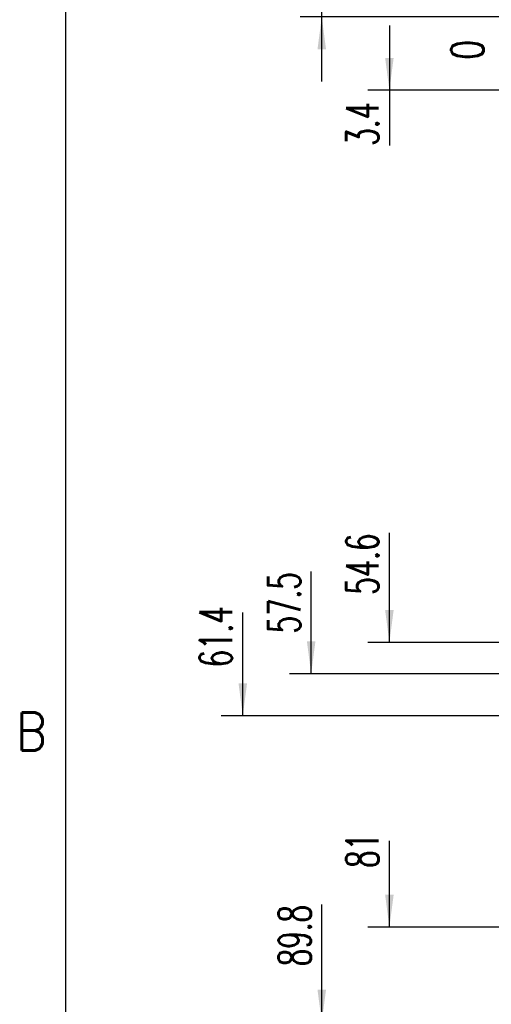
# Model space of a CAD drawing. Header units: inches. Extents: x 285 to 1128, y 175 to 769.
# Tile 3 of 256: x 287 to 330, y 378 to 470. Entities that reach past the tile are written whole.
import ezdxf

# ---------------------------------------------------------------- set-up
doc = ezdxf.new("R2010")
doc.units = ezdxf.units.IN
doc.layers.add('1', color=7, linetype='Continuous')
doc.styles.add('CONVERTER_11', font='txt.shx', dxfattribs={"width": 0.72})
doc.styles.add('CONVERTER_12', font='txt.shx', dxfattribs={"width": 0.63})
doc.styles.add('CONVERTER_16', font='txt.shx', dxfattribs={"width": 0.9})

# ---------------------------------------------------------------- blocks, each defined once
blk = doc.blocks.new('*D55')
at = {"layer": '1', "color": 3, "linetype": 'Continuous'}
for p, q in [((320.882, 469), (320.882, 457.859)), ((393.49, 463), (318.882, 463))]:
    blk.add_line(p, q, dxfattribs=at)
at = {"layer": '1', "color": 3}
blk.add_solid([(320.487, 466), (321.277, 466), (320.882, 463)], dxfattribs=at)
at = {"layer": '1', "color": 3, "insert": (319.882, 457.859), "char_height": 3, "attachment_point": 7, "rotation": 90, "line_spacing_factor": 0.60024, "style": 'CONVERTER_12'}
blk.add_mtext('3.4', dxfattribs=at)
blk = doc.blocks.new('*D57')
at = {"layer": '1', "color": 3, "linetype": 'Continuous'}
for p, q in [((314.613, 463.8), (314.613, 477.346)), ((344.49, 469.8), (312.613, 469.8))]:
    blk.add_line(p, q, dxfattribs=at)
at = {"layer": '1', "color": 3}
blk.add_solid([(315.008, 466.8), (314.218, 466.8), (314.613, 469.8)], dxfattribs=at)
at = {"layer": '1', "color": 3, "insert": (313.613, 473.514), "char_height": 3, "attachment_point": 7, "rotation": 90, "line_spacing_factor": 0.60024, "style": 'CONVERTER_12'}
blk.add_mtext('3.4', dxfattribs=at)
blk = doc.blocks.new('*D62')
at = {"layer": '1', "color": 3, "linetype": 'Continuous'}
for p, q in [((320.882, 411.8), (320.882, 421.952)), ((344.49, 411.8), (318.882, 411.8))]:
    blk.add_line(p, q, dxfattribs=at)
at = {"layer": '1', "color": 3}
blk.add_solid([(320.487, 414.8), (321.277, 414.8), (320.882, 411.8)], dxfattribs=at)
at = {"layer": '1', "color": 3, "insert": (319.882, 416.229), "char_height": 3, "attachment_point": 7, "rotation": 90, "line_spacing_factor": 0.60024, "style": 'CONVERTER_12'}
blk.add_mtext('54.6', dxfattribs=at)
blk = doc.blocks.new('*D66')
at = {"layer": '1', "color": 3, "linetype": 'Continuous'}
for p, q in [((314.613, 376.6), (314.613, 387.506)), ((394.69, 376.6), (312.613, 376.6))]:
    blk.add_line(p, q, dxfattribs=at)
at = {"layer": '1', "color": 3}
blk.add_solid([(314.218, 379.6), (315.008, 379.6), (314.613, 376.6)], dxfattribs=at)
at = {"layer": '1', "color": 3, "insert": (313.613, 381.784), "char_height": 3, "attachment_point": 7, "rotation": 90, "line_spacing_factor": 0.60024, "style": 'CONVERTER_12'}
blk.add_mtext('89.8', dxfattribs=at)
blk = doc.blocks.new('*D68')
at = {"layer": '1', "color": 3, "linetype": 'Continuous'}
for p, q in [((320.882, 385.4), (320.882, 393.421)), ((344.49, 385.4), (318.882, 385.4))]:
    blk.add_line(p, q, dxfattribs=at)
at = {"layer": '1', "color": 3}
blk.add_solid([(320.487, 388.4), (321.277, 388.4), (320.882, 385.4)], dxfattribs=at)
at = {"layer": '1', "color": 3, "insert": (319.882, 390.901), "char_height": 3, "attachment_point": 7, "rotation": 90, "line_spacing_factor": 0.60024, "style": 'CONVERTER_12'}
blk.add_mtext('81', dxfattribs=at)
blk = doc.blocks.new('*D69')
at = {"layer": '1', "color": 3, "linetype": 'Continuous'}
for p, q in [((307.293, 405), (307.293, 414.583)), ((344.49, 405), (305.293, 405))]:
    blk.add_line(p, q, dxfattribs=at)
at = {"layer": '1', "color": 3}
blk.add_solid([(306.898, 408), (307.688, 408), (307.293, 405)], dxfattribs=at)
at = {"layer": '1', "color": 3, "insert": (306.293, 409.49), "char_height": 3, "attachment_point": 7, "rotation": 90, "line_spacing_factor": 0.60024, "style": 'CONVERTER_12'}
blk.add_mtext('61.4', dxfattribs=at)
blk = doc.blocks.new('*D108')
at = {"layer": '1', "color": 3, "linetype": 'Continuous'}
for p, q in [((313.631, 408.9), (313.631, 418.365)), ((355.49, 408.9), (311.631, 408.9))]:
    blk.add_line(p, q, dxfattribs=at)
at = {"layer": '1', "color": 3}
blk.add_solid([(313.236, 411.9), (314.026, 411.9), (313.631, 408.9)], dxfattribs=at)
at = {"layer": '1', "color": 3, "insert": (312.631, 412.642), "char_height": 3, "attachment_point": 7, "rotation": 90, "line_spacing_factor": 0.60024, "style": 'CONVERTER_12'}
blk.add_mtext('57.5', dxfattribs=at)
blk = doc.blocks.new('Front2', base_point=(627, 466.4))
at = {"layer": '1'}
for name in ['*D57', '*D55', '*D62', '*D108', '*D69', '*D68', '*D66']:
    blk.add_blockref(name, (0, 0), dxfattribs=at)
at = {"layer": '1', "color": 3, "insert": (329.619, 465.82), "char_height": 3, "attachment_point": 7, "rotation": 90, "line_spacing_factor": 1.080432, "style": 'CONVERTER_11'}
blk.add_mtext('0', dxfattribs=at)
blk = doc.blocks.new('Drawing_Grid_Zones__6', base_point=(290.874, 181.155))
at = {"layer": '1', "color": 4, "insert": (287.699, 403.542), "char_height": 3.5, "attachment_point": 5, "line_spacing_factor": 1.080432, "style": 'CONVERTER_16'}
blk.add_mtext('B', dxfattribs=at)
blk = doc.blocks.new('A1_Size_Advantest_Frame__7', base_point=(290.874, 181.155))
at = {"layer": '1', "color": 7, "linetype": 'Continuous'}
blk.add_line((290.874, 759.455), (290.874, 184.155), dxfattribs=at)
at = {"layer": '1'}
blk.add_blockref('Drawing_Grid_Zones__6', (290.874, 181.155), dxfattribs=at)

msp = doc.modelspace()

# ---------------------------------------------------------------- block references
for name, p in [('A1_Size_Advantest_Frame__7', (290.874, 181.155)), ('Front2', (627, 466.4))]:
    msp.add_blockref(name, p)

doc.saveas('drawing.dxf')
